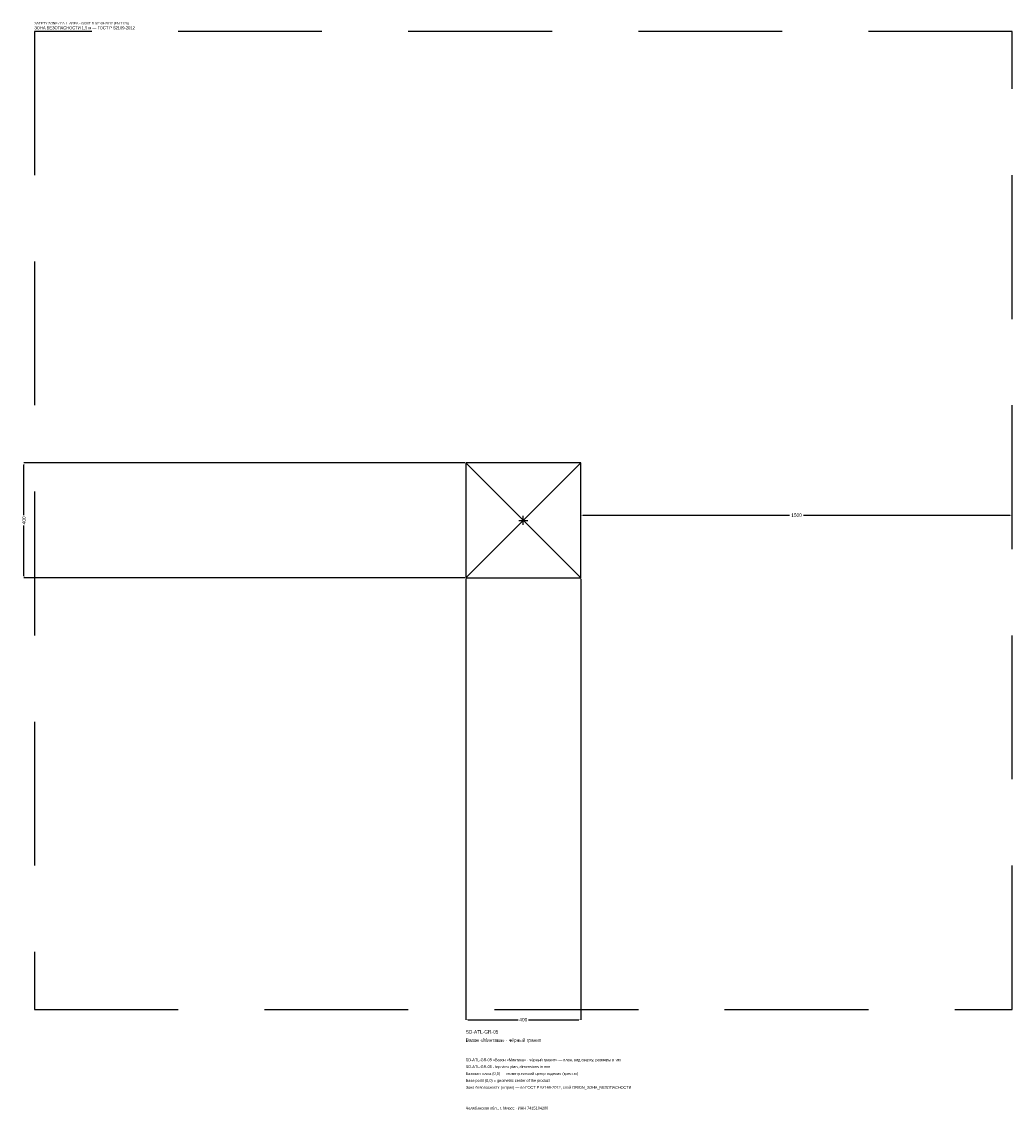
# Model space of a CAD drawing. Header units: metres. Extents: x -1744 to 1700, y -2050 to 1733.
import ezdxf

# ---------------------------------------------------------------- set-up
doc = ezdxf.new("R2010")
doc.units = ezdxf.units.M
doc.linetypes.add('DASHED', pattern=[800, 500, -300])
for name, color, linetype in [('ЗСК_ДАННЫЕ', 3, 'Continuous'), ('ЗСК_ЗОНА_БЕЗОПАСНОСТИ', 1, 'Continuous'), ('ЗСК_КОНТУР', 7, 'Continuous'), ('ЗСК_РАЗМЕРЫ', 8, 'Continuous')]:
    doc.layers.add(name, color=color, linetype=linetype)
doc.dimstyles.new('ORION', dxfattribs={"dimtxt": 12, "dimasz": 7.2, "dimexe": 1.25, "dimexo": 3.6, "dimtad": 1, "dimdec": 0, "dimcen": 2.5, "dimazin": 3, "dimtfac": 1, "dimtmove": 0, "dimatfit": 3})

# ---------------------------------------------------------------- blocks, each defined once
blk = doc.blocks.new('_CLOSEDFILLED')
at = {"color": 0, "linetype": 'BYBLOCK'}
blk.add_solid([(-1, 0.16), (0, 0), (-1, -0.16)], dxfattribs=at)
blk = doc.blocks.new('*D1')
for p, q in [((-200, -203.6), (-200, -1736)), ((200, -203.6), (200, -1736)), ((-192.8, -1736), (-18, -1736)), ((18, -1736), (192.8, -1736))]:
    blk.add_line(p, q)
at = {"layer": 'Defpoints'}
for p in [(-200, -200), (200, -200), (-200, -1736)]:
    blk.add_point(p, dxfattribs=at)
at = {"layer": 'ЗСК_РАЗМЕРЫ', "xscale": 7.199999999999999, "yscale": 7.199999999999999, "rotation": 180}
blk.add_blockref('_CLOSEDFILLED', (-200, -1736), dxfattribs=at)
at = {"layer": 'ЗСК_РАЗМЕРЫ', "xscale": 7.199999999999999, "yscale": 7.199999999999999}
blk.add_blockref('_CLOSEDFILLED', (200, -1736), dxfattribs=at)
at = {"layer": 'ЗСК_РАЗМЕРЫ', "insert": (0, -1736), "char_height": 12, "attachment_point": 5}
blk.add_mtext('400', dxfattribs=at)
blk = doc.blocks.new('*D2')
for p, q in [((-203.6, 200), (-1736, 200)), ((-1736, 18), (-1736, 192.8)), ((-1736, -192.8), (-1736, -18)), ((-203.6, -200), (-1736, -200))]:
    blk.add_line(p, q)
at = {"layer": 'Defpoints'}
for p in [(-200, 200), (-1736, -200), (-200, -200)]:
    blk.add_point(p, dxfattribs=at)
at = {"layer": 'ЗСК_РАЗМЕРЫ', "xscale": 7.199999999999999, "yscale": 7.199999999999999}
for p, rotation in [((-1736, 200), 90), ((-1736, -200), 270)]:
    blk.add_blockref('_CLOSEDFILLED', p, dxfattribs=dict(at, rotation=rotation))
at = {"layer": 'ЗСК_РАЗМЕРЫ', "insert": (-1736, 0), "char_height": 12, "attachment_point": 5, "rotation": 90}
blk.add_mtext('400', dxfattribs=at)
blk = doc.blocks.new('*D3')
for p, q in [((200, 3.6), (200, 18)), ((207.2, 18), (926, 18)), ((974, 18), (1692.8, 18)), ((1700, 3.6), (1700, 18))]:
    blk.add_line(p, q)
at = {"layer": 'Defpoints'}
for p in [(200, 18), (200, 0), (1700, 0)]:
    blk.add_point(p, dxfattribs=at)
at = {"layer": 'ЗСК_РАЗМЕРЫ', "xscale": 7.199999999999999, "yscale": 7.199999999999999, "rotation": 180}
blk.add_blockref('_CLOSEDFILLED', (200, 18), dxfattribs=at)
at = {"layer": 'ЗСК_РАЗМЕРЫ', "xscale": 7.199999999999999, "yscale": 7.199999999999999}
blk.add_blockref('_CLOSEDFILLED', (1700, 18), dxfattribs=at)
at = {"layer": 'ЗСК_РАЗМЕРЫ', "insert": (950, 18), "char_height": 12, "attachment_point": 5}
blk.add_mtext('1500', dxfattribs=at)
blk = doc.blocks.new('ОРИОН SD-ATL-GR-05 Вазон Минтака · чёрный гранит')
at = {"layer": 'ЗСК_ЗОНА_БЕЗОПАСНОСТИ', "linetype": 'DASHED'}
blk.add_lwpolyline([(-1700, -1700), (1700, -1700), (1700, 1700), (-1700, 1700)], close=True, dxfattribs=at)
at = {"layer": 'ЗСК_КОНТУР'}
for p, q in [((-200, -200), (200, 200)), ((-200, 200), (200, -200))]:
    blk.add_line(p, q, dxfattribs=at)
blk.add_lwpolyline([(-200, -200), (200, -200), (200, 200), (-200, 200)], close=True, dxfattribs=at)
at = {"layer": 'ЗСК_РАЗМЕРЫ'}
for p, q in [((-16, 0), (16, 0)), ((0, -16), (0, 16))]:
    blk.add_line(p, q, dxfattribs=at)
at = {"layer": 'ЗСК_ДАННЫЕ'}
for tag, p in [('АРТИКУЛ', (-200, -1784)), ('НАИМЕНОВАНИЕ', (-200, -1812.8))]:
    blk.add_attdef(tag, p, '', height=12, dxfattribs=at)
at = {"layer": 'ЗСК_ДАННЫЕ', "flags": 1}
for tag, p in [('ПРОИЗВОДИТЕЛЬ', (-200, -1841.6)), ('ТЕЛЕФОН', (-200, -1870.4)), ('САЙТ', (-200, -1928)), ('АДРЕС', (-200, -1956.8)), ('РЕКВИЗИТЫ', (-200, -1985.6)), ('ГАБАРИТЫ', (-200, -2014.4)), ('ЗОНА_БЕЗОПАСНОСТИ', (-200, -2043.2))]:
    blk.add_attdef(tag, p, '', height=12, dxfattribs=at)
at = {"layer": 'ЗСК_ЗОНА_БЕЗОПАСНОСТИ', "color": 1}
for s, height, p in [('SAFETY ZONE / FALL AREA - GOST R 52169-2012 (EN 1176)', 8.4, (-1700, 1724)), ('ЗОНА БЕЗОПАСНОСТИ 1,5 м — ГОСТ Р 52169-2012', 10.2, (-1700, 1707.2))]:
    blk.add_text(s, height=height, dxfattribs=at).set_placement(p)
at = {"layer": 'ЗСК_РАЗМЕРЫ'}
dim = blk.add_linear_dim(base=(-1736, -200), p1=(-200, -200), p2=(-200, 200), angle=90, dimstyle='ORION', dxfattribs=at)
dim.commit()
dim.dimension.update_dxf_attribs({"geometry": '*D2', "text_midpoint": (-1736, 0)})
for base, p1, p2, picture, middle in [((200, 18), (200, 0), (1700, 0), '*D3', (950, 18)), ((-200, -1736), (-200, -200), (200, -200), '*D1', (0, -1736))]:
    dim = blk.add_linear_dim(base=base, p1=p1, p2=p2, dimstyle='ORION', dxfattribs=at)
    dim.commit()
    dim.dimension.update_dxf_attribs({"geometry": picture, "text_midpoint": middle})

msp = doc.modelspace()

# ---------------------------------------------------------------- block references
msp.add_blockref('ОРИОН SD-ATL-GR-05 Вазон Минтака · чёрный гранит', (0, 0)).add_auto_attribs({'АРТИКУЛ': 'SD-ATL-GR-05', 'НАИМЕНОВАНИЕ': 'Вазон «Минтака» · чёрный гранит'})

# ---------------------------------------------------------------- texts
at = {"layer": 'ЗСК_ДАННЫЕ', "color": 3}
for s, p in [('SD-ATL-GR-05 «Вазон «Минтака» · чёрный гранит» — план, вид сверху, размеры в мм', (-200, -1880)), ('SD-ATL-GR-05 - top view plan, dimensions in mm', (-200, -1904)), ('Челябинская обл., г. Миасс · ИНН 7415104200', (-200, -2048))]:
    msp.add_text(s, height=9.6, dxfattribs=at).set_placement(p)
at = {"layer": 'ЗСК_ДАННЫЕ', "color": 7}
for s, p in [('Базовая точка (0,0) — геометрический центр изделия (крестик)', (-200, -1928)), ('Base point (0,0) = geometric center of the product', (-200, -1952))]:
    msp.add_text(s, height=9.6, dxfattribs=at).set_placement(p)
at = {"layer": 'ЗСК_ДАННЫЕ', "color": 1}
msp.add_text('Зона безопасности (штрих) — по ГОСТ Р 52169-2012, слой ORION_ЗОНА_БЕЗОПАСНОСТИ', height=9.6, dxfattribs=at).set_placement((-200, -1976))

doc.saveas('drawing.dxf')
